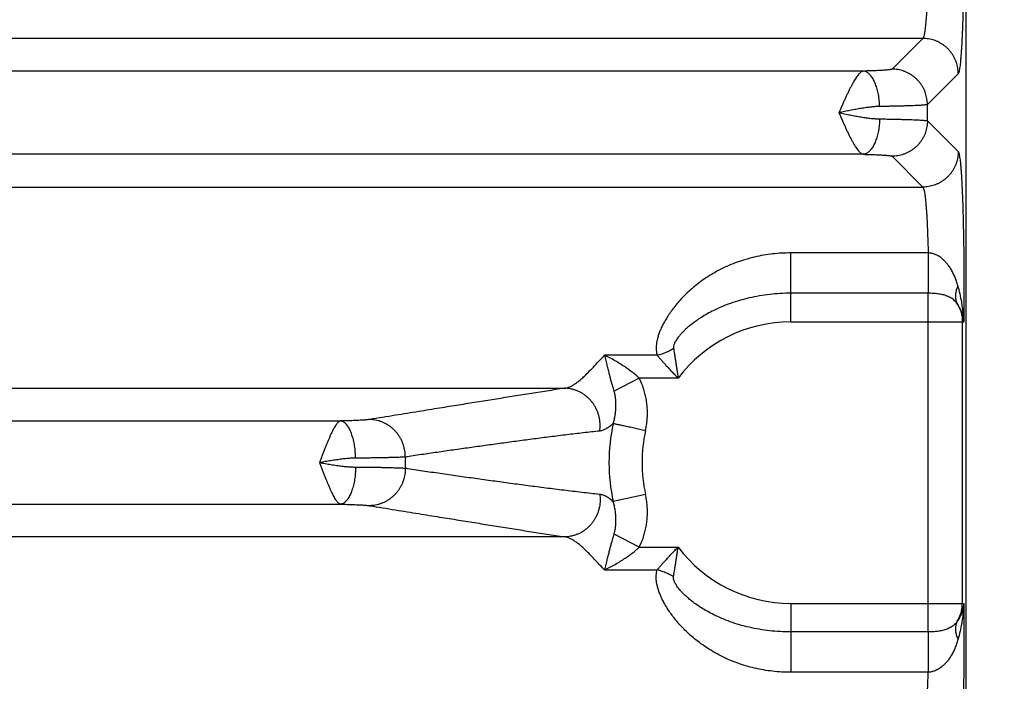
# Model space of a CAD drawing. Header units: inches. Extents: x 0 to 22, y 0 to 17.
# Tile 11 of 49: x 4.709 to 5.819, y 3.86 to 4.607. Entities that reach past the tile are written whole.
import ezdxf

# ---------------------------------------------------------------- set-up
doc = ezdxf.new("R2010")
doc.units = ezdxf.units.IN
doc.header["$LTSCALE"] = 1.21
doc.header["$MEASUREMENT"] = 0
doc.layers.get('0').update_dxf_attribs({"linetype": 'CONTINUOUS'})
doc.layers.add('DIMENSIONS', color=7, linetype='CONTINUOUS')
doc.styles.get("Standard").update_dxf_attribs({"font": 'txt', "width": 0.8})
doc.dimstyles.new('DIMSTYLE_1', dxfattribs={"dimtxt": 0.125, "dimasz": 0.18, "dimexe": 0.18, "dimexo": 0.0625, "dimgap": 0.09, "dimtad": 0, "dimtih": 1, "dimtoh": 1, "dimdec": 3, "dimzin": 4, "dimdsep": 46, "dimtxsty": 'STANDARD', "dimblk": '_FILLED', "dimblk1": '_FILLED', "dimblk2": '_FILLED', "dimcen": 0.09, "dimadec": 0, "dimazin": 0, "dimtp": 0.01, "dimtm": 0.01, "dimtfac": 1, "dimtdec": 3, "dimtofl": 0, "dimtmove": 0, "dimatfit": 3, "dimldrblk": '_FILLED', "dimfxl": 1, "dimtolj": 1, "dimtzin": 4, "dimarcsym": 0})

# ---------------------------------------------------------------- blocks, each defined once
blk = doc.blocks.new('_FILLED')
at = {"color": 0, "linetype": 'BYBLOCK'}
blk.add_solid([(0, 0), (-1, 0.1736), (-1, -0.1736)], dxfattribs=at)
blk = doc.blocks.new('*D1')
at = {"layer": 'DIMENSIONS', "color": 2, "linetype": 'CONTINUOUS'}
for p, q in [((5.7041, 7.102), (7.4016, 7.102)), ((7.2766, 7.102), (7.2766, 6.0363)), ((7.2766, 3.557), (7.2766, 5.7863)), ((5.7392, 3.557), (7.4016, 3.557))]:
    blk.add_line(p, q, dxfattribs=at)
at = {"layer": 'DIMENSIONS', "color": 2, "linetype": 'CONTINUOUS', "xscale": 0.18, "yscale": 0.18, "zscale": 0.18}
for p, rotation in [((7.2766, 7.102), 90), ((7.2766, 3.557), 270)]:
    blk.add_blockref('_FILLED', p, dxfattribs=dict(at, rotation=rotation))
at = {"layer": 'DIMENSIONS', "color": 2, "linetype": 'CONTINUOUS', "width": 0.8}
for s, p in [('[', (7.2391, 5.8488)), (']', (7.8391, 5.8488)), ('3.545', (6.6141, 5.8488)), ('90.04', (7.3391, 5.8488))]:
    blk.add_text(s, height=0.125, dxfattribs=at).set_placement(p)
blk = doc.blocks.new('*D4')
at = {"layer": 'DIMENSIONS', "color": 2, "linetype": 'CONTINUOUS'}
for p, q in [((4.1046, 5.292), (6.6516, 5.292)), ((6.5266, 5.292), (6.5266, 4.5421)), ((6.5266, 3.557), (6.5266, 4.2921)), ((5.7392, 3.557), (6.6516, 3.557))]:
    blk.add_line(p, q, dxfattribs=at)
at = {"layer": 'DIMENSIONS', "color": 2, "linetype": 'CONTINUOUS', "xscale": 0.18, "yscale": 0.18, "zscale": 0.18}
for p, rotation in [((6.5266, 5.292), 90), ((6.5266, 3.557), 270)]:
    blk.add_blockref('_FILLED', p, dxfattribs=dict(at, rotation=rotation))
at = {"layer": 'DIMENSIONS', "color": 2, "linetype": 'CONTINUOUS', "width": 0.8}
for s, p in [('[', (6.4891, 4.3546)), (']', (7.0891, 4.3546)), ('1.735', (5.8641, 4.3546)), ('44.07', (6.5891, 4.3546))]:
    blk.add_text(s, height=0.125, dxfattribs=at).set_placement(p)

msp = doc.modelspace()

# ---------------------------------------------------------------- linework, layer by layer
at = {"color": 7, "linetype": 'CONTINUOUS'}
for p, q in [((5.7766, 3.6569), (5.7766, 6.9396)), ((5.7275, 4.5859), (2.3567, 4.5859)), ((5.7275, 4.5859), (5.6928, 4.5512)), ((5.6604, 4.549), (2.4238, 4.549)), ((5.7675, 4.546), (5.7327, 4.5112)), ((5.7327, 4.4928), (5.7327, 4.5112)), ((5.7327, 4.4928), (5.7675, 4.4581)), ((5.6604, 4.4551), (2.4238, 4.4551)), ((5.6928, 4.4529), (5.7275, 4.4181)), ((2.3567, 4.4181), (5.7275, 4.4181)), ((5.7335, 4.3437), (5.5786, 4.3437)), ((5.5786, 4.2659), (5.5786, 4.3437)), ((5.7336, 4.2982), (5.5786, 4.2982)), ((5.7336, 3.9159), (5.7336, 4.2982)), ((5.5786, 4.2659), (5.7737, 4.2659)), ((5.7721, 3.9481), (5.7721, 4.2659)), ((5.4277, 4.2282), (5.3685, 4.2282)), ((5.4075, 4.2024), (5.3792, 4.1877)), ((5.4514, 4.2024), (5.4075, 4.2024)), ((2.761, 4.1909), (5.3232, 4.1909)), ((3.0136, 4.154), (5.0706, 4.154)), ((5.4146, 4.071), (5.3782, 4.063)), ((3.0136, 4.0601), (5.0706, 4.0601)), ((5.3232, 4.0231), (2.761, 4.0231)), ((5.4075, 4.0117), (5.3792, 4.0264)), ((5.4075, 4.0117), (5.4514, 4.0117)), ((5.3685, 3.9858), (5.4277, 3.9858)), ((5.5786, 3.9481), (5.7737, 3.9481)), ((5.5786, 3.9481), (5.5786, 3.8703)), ((5.7336, 3.9159), (5.5786, 3.9159)), ((5.7335, 3.8703), (5.5786, 3.8703))]:
    msp.add_line(p, q, dxfattribs=at)
for radius, start, end in [(0.1589, 90, 143.1411), (0.2052, 167.6105, 192.3903), (0.1679, 167.6097, 192.3902), (0.435, 179.1688, 180.8312), (0.1589, 216.8589, 270)]:
    msp.add_arc((5.5786, 4.107), radius, start, end, dxfattribs=at)
for points, knots in [([(5.7675, 4.8531), (5.7677, 4.8529), (5.768, 4.8522), (5.7683, 4.8509), (5.7687, 4.8491), (5.7691, 4.8467), (5.7695, 4.8438), (5.7699, 4.8403), (5.7702, 4.8363), (5.7706, 4.8318), (5.7709, 4.8267), (5.7713, 4.8213), (5.7716, 4.8153), (5.7719, 4.8089), (5.7722, 4.8022), (5.7724, 4.795), (5.7727, 4.7875), (5.7729, 4.7797), (5.7731, 4.7715), (5.7733, 4.7631), (5.7734, 4.7545), (5.7736, 4.7456), (5.7737, 4.7366), (5.7738, 4.7275), (5.7738, 4.7182), (5.7739, 4.7089), (5.7739, 4.6995), (5.7739, 4.6902), (5.7738, 4.6808), (5.7738, 4.6716), (5.7737, 4.6624), (5.7736, 4.6534), (5.7734, 4.6446), (5.7733, 4.6359), (5.7731, 4.6275), (5.7729, 4.6194), (5.7727, 4.6116), (5.7724, 4.604), (5.7722, 4.5969), (5.7719, 4.5901), (5.7716, 4.5837), (5.7713, 4.5778), (5.7709, 4.5723), (5.7706, 4.5673), (5.7702, 4.5628), (5.7699, 4.5588), (5.7695, 4.5553), (5.7691, 4.5524), (5.7687, 4.55), (5.7683, 4.5481), (5.768, 4.5468), (5.7677, 4.5462), (5.7675, 4.546)], [0, 0, 0, 0, 0.002616, 0.006938, 0.013044, 0.020937, 0.030592, 0.041983, 0.055072, 0.069816, 0.086155, 0.104029, 0.123373, 0.144112, 0.16617, 0.189467, 0.213913, 0.239417, 0.265887, 0.293223, 0.321324, 0.350085, 0.379402, 0.409165, 0.439264, 0.469588, 0.500025, 0.530463, 0.560787, 0.590886, 0.620649, 0.649965, 0.678726, 0.706824, 0.734157, 0.760625, 0.786126, 0.810568, 0.833862, 0.855918, 0.876653, 0.895994, 0.913866, 0.930203, 0.944944, 0.95803, 0.969418, 0.979072, 0.986962, 0.993065, 0.997385, 1, 1, 1, 1]), ([(5.7275, 4.8131), (5.7277, 4.813), (5.728, 4.8124), (5.7285, 4.8113), (5.7289, 4.8097), (5.7293, 4.8077), (5.7297, 4.8051), (5.7301, 4.8021), (5.7305, 4.7987), (5.7309, 4.7948), (5.7312, 4.7905), (5.7316, 4.7858), (5.7319, 4.7807), (5.7322, 4.7752), (5.7325, 4.7695), (5.7328, 4.7634), (5.733, 4.757), (5.7332, 4.7504), (5.7334, 4.7435), (5.7336, 4.7365), (5.7337, 4.7293), (5.7338, 4.722), (5.7339, 4.7145), (5.7339, 4.7071), (5.7339, 4.6995), (5.7339, 4.692), (5.7339, 4.6845), (5.7338, 4.6771), (5.7337, 4.6698), (5.7336, 4.6626), (5.7334, 4.6555), (5.7332, 4.6487), (5.733, 4.6421), (5.7328, 4.6357), (5.7325, 4.6296), (5.7322, 4.6238), (5.7319, 4.6184), (5.7316, 4.6133), (5.7312, 4.6086), (5.7309, 4.6043), (5.7305, 4.6004), (5.7301, 4.5969), (5.7297, 4.5939), (5.7293, 4.5914), (5.7289, 4.5893), (5.7285, 4.5877), (5.728, 4.5866), (5.7277, 4.5861), (5.7275, 4.5859)], [0, 0, 0, 0, 0.003203, 0.008313, 0.015468, 0.024692, 0.035967, 0.049257, 0.06451, 0.081663, 0.100644, 0.121371, 0.143753, 0.167693, 0.193086, 0.219822, 0.247782, 0.276845, 0.306882, 0.337764, 0.369353, 0.401513, 0.434102, 0.466979, 0.5, 0.533021, 0.565898, 0.598487, 0.630647, 0.662237, 0.693118, 0.723155, 0.752218, 0.780178, 0.806914, 0.832307, 0.856247, 0.878629, 0.899356, 0.918337, 0.93549, 0.950743, 0.964033, 0.975308, 0.984532, 0.991687, 0.996797, 1, 1, 1, 1]), ([(5.7675, 4.546), (5.7675, 4.5471), (5.7674, 4.5493), (5.767, 4.5526), (5.7663, 4.5558), (5.7653, 4.559), (5.7641, 4.562), (5.7627, 4.565), (5.761, 4.5678), (5.759, 4.5705), (5.7569, 4.5731), (5.7546, 4.5754), (5.752, 4.5775), (5.7494, 4.5794), (5.7465, 4.5811), (5.7436, 4.5826), (5.7405, 4.5838), (5.7373, 4.5847), (5.7341, 4.5854), (5.7308, 4.5858), (5.7286, 4.5859), (5.7275, 4.5859)], [0, 0, 0, 0, 0.052604, 0.105216, 0.157836, 0.210463, 0.263097, 0.315736, 0.368379, 0.421026, 0.473675, 0.526325, 0.578974, 0.631621, 0.684265, 0.736904, 0.789537, 0.842164, 0.894784, 0.947396, 1, 1, 1, 1]), ([(5.6604, 4.549), (5.66, 4.5489), (5.6591, 4.5487), (5.6579, 4.548), (5.6567, 4.547), (5.6554, 4.5457), (5.654, 4.5441), (5.6526, 4.5421), (5.6511, 4.5399), (5.6496, 4.5374), (5.648, 4.5347), (5.6465, 4.5317), (5.6448, 4.5285), (5.6432, 4.5251), (5.6415, 4.5215), (5.6398, 4.5178), (5.6381, 4.514), (5.6363, 4.51), (5.6346, 4.506), (5.6334, 4.5033), (5.6328, 4.502)], [0, 0, 0, 0, 0.021615, 0.046652, 0.075398, 0.108711, 0.146961, 0.189977, 0.23778, 0.290274, 0.347209, 0.408313, 0.47327, 0.541711, 0.61323, 0.687363, 0.76359, 0.841388, 0.920238, 1, 1, 1, 1]), ([(5.6928, 4.5512), (5.6927, 4.5511), (5.6923, 4.551), (5.6916, 4.5508), (5.6906, 4.5506), (5.6892, 4.5504), (5.6876, 4.5502), (5.6856, 4.5501), (5.6833, 4.5499), (5.6807, 4.5497), (5.6779, 4.5496), (5.6748, 4.5494), (5.6715, 4.5493), (5.6679, 4.5492), (5.6642, 4.5491), (5.6617, 4.549), (5.6604, 4.549)], [0, 0, 0, 0, 0.012556, 0.034621, 0.066697, 0.108792, 0.160676, 0.222014, 0.292415, 0.371547, 0.459114, 0.554622, 0.657323, 0.766404, 0.880974, 1, 1, 1, 1]), ([(5.6787, 4.509), (5.6787, 4.5102), (5.6786, 4.5124), (5.6784, 4.5158), (5.678, 4.5191), (5.6775, 4.5224), (5.6768, 4.5255), (5.6761, 4.5286), (5.6752, 4.5314), (5.6742, 4.5342), (5.6732, 4.5367), (5.672, 4.5391), (5.6707, 4.5412), (5.6694, 4.5431), (5.668, 4.5448), (5.6666, 4.5462), (5.6651, 4.5473), (5.6635, 4.5482), (5.662, 4.5488), (5.6609, 4.5489), (5.6604, 4.549)], [0, 0, 0, 0, 0.072498, 0.144632, 0.215994, 0.286182, 0.354811, 0.421516, 0.485955, 0.54782, 0.606843, 0.662801, 0.715533, 0.764946, 0.811033, 0.853894, 0.893758, 0.931004, 0.96618, 1, 1, 1, 1]), ([(5.7327, 4.5112), (5.7327, 4.5123), (5.7326, 4.5145), (5.7322, 4.5178), (5.7315, 4.5211), (5.7306, 4.5242), (5.7294, 4.5273), (5.7279, 4.5303), (5.7262, 4.5331), (5.7243, 4.5358), (5.7222, 4.5383), (5.7198, 4.5407), (5.7173, 4.5428), (5.7146, 4.5447), (5.7118, 4.5464), (5.7088, 4.5479), (5.7057, 4.5491), (5.7026, 4.55), (5.6993, 4.5507), (5.6961, 4.5511), (5.6939, 4.5512), (5.6928, 4.5512)], [0, 0, 0, 0, 0.052604, 0.105216, 0.157836, 0.210463, 0.263097, 0.315736, 0.36838, 0.421027, 0.473676, 0.526326, 0.578975, 0.631622, 0.684266, 0.736905, 0.789538, 0.842165, 0.894785, 0.947397, 1, 1, 1, 1]), ([(5.7327, 4.5112), (5.7326, 4.5112), (5.7321, 4.511), (5.7312, 4.5109), (5.7298, 4.5107), (5.728, 4.5106), (5.7259, 4.5104), (5.7233, 4.5102), (5.7203, 4.5101), (5.717, 4.5099), (5.7133, 4.5098), (5.7092, 4.5097), (5.7048, 4.5095), (5.7001, 4.5094), (5.6952, 4.5093), (5.6899, 4.5092), (5.6844, 4.5091), (5.6807, 4.5091), (5.6787, 4.509)], [0, 0, 0, 0, 0.009806, 0.027294, 0.052525, 0.085423, 0.125861, 0.173673, 0.228664, 0.29061, 0.359255, 0.434316, 0.515482, 0.602411, 0.694732, 0.792051, 0.893954, 1, 1, 1, 1]), ([(5.6787, 4.509), (5.6772, 4.509), (5.674, 4.5089), (5.669, 4.5084), (5.6636, 4.5077), (5.6579, 4.5069), (5.6518, 4.5058), (5.6456, 4.5046), (5.6392, 4.5033), (5.635, 4.5025), (5.6328, 4.502)], [0, 0, 0, 0, 0.09769, 0.205934, 0.323715, 0.449606, 0.581739, 0.718574, 0.858412, 1, 1, 1, 1]), ([(5.6328, 4.502), (5.6334, 4.5007), (5.6346, 4.498), (5.6363, 4.494), (5.6381, 4.4901), (5.6398, 4.4862), (5.6415, 4.4825), (5.6432, 4.4789), (5.6448, 4.4755), (5.6465, 4.4723), (5.6481, 4.4694), (5.6496, 4.4666), (5.6511, 4.4641), (5.6526, 4.4619), (5.654, 4.46), (5.6554, 4.4584), (5.6567, 4.4571), (5.6579, 4.4561), (5.6591, 4.4554), (5.66, 4.4551), (5.6604, 4.4551)], [0, 0, 0, 0, 0.079225, 0.158213, 0.236036, 0.31223, 0.386325, 0.457846, 0.52632, 0.591325, 0.652475, 0.709451, 0.761959, 0.809781, 0.852848, 0.891071, 0.924398, 0.9533, 0.9784, 1, 1, 1, 1]), ([(5.6328, 4.502), (5.635, 4.5016), (5.6392, 4.5007), (5.6456, 4.4994), (5.6518, 4.4983), (5.6579, 4.4972), (5.6636, 4.4963), (5.669, 4.4956), (5.674, 4.4952), (5.6772, 4.4951), (5.6787, 4.495)], [0, 0, 0, 0, 0.141583, 0.281445, 0.418207, 0.550329, 0.67618, 0.793932, 0.902207, 1, 1, 1, 1]), ([(5.6787, 4.495), (5.6787, 4.4939), (5.6786, 4.4916), (5.6784, 4.4883), (5.678, 4.4849), (5.6775, 4.4817), (5.6768, 4.4785), (5.6761, 4.4755), (5.6752, 4.4726), (5.6742, 4.4699), (5.6732, 4.4673), (5.672, 4.465), (5.6707, 4.4628), (5.6694, 4.4609), (5.668, 4.4593), (5.6666, 4.4579), (5.6651, 4.4567), (5.6635, 4.4559), (5.662, 4.4553), (5.6609, 4.4551), (5.6604, 4.4551)], [0, 0, 0, 0, 0.072498, 0.144632, 0.215994, 0.286182, 0.354812, 0.421516, 0.485955, 0.54782, 0.606842, 0.662801, 0.715533, 0.764945, 0.811032, 0.853894, 0.893758, 0.931004, 0.96618, 1, 1, 1, 1]), ([(5.6787, 4.495), (5.6807, 4.495), (5.6844, 4.4949), (5.6899, 4.4949), (5.6952, 4.4948), (5.7001, 4.4946), (5.7048, 4.4945), (5.7092, 4.4944), (5.7133, 4.4943), (5.717, 4.4941), (5.7203, 4.494), (5.7233, 4.4938), (5.7259, 4.4937), (5.728, 4.4935), (5.7298, 4.4933), (5.7312, 4.4932), (5.7321, 4.493), (5.7326, 4.4929), (5.7327, 4.4928)], [0, 0, 0, 0, 0.106046, 0.207949, 0.305268, 0.397589, 0.484517, 0.565683, 0.640743, 0.709389, 0.771335, 0.826327, 0.874139, 0.914577, 0.947475, 0.972706, 0.990194, 1, 1, 1, 1]), ([(5.7327, 4.4928), (5.7327, 4.4917), (5.7326, 4.4895), (5.7322, 4.4862), (5.7315, 4.483), (5.7306, 4.4798), (5.7294, 4.4768), (5.7279, 4.4738), (5.7262, 4.471), (5.7243, 4.4683), (5.7222, 4.4657), (5.7198, 4.4634), (5.7173, 4.4613), (5.7146, 4.4594), (5.7118, 4.4577), (5.7088, 4.4562), (5.7057, 4.455), (5.7026, 4.454), (5.6993, 4.4534), (5.6961, 4.453), (5.6939, 4.4529), (5.6928, 4.4529)], [0, 0, 0, 0, 0.052604, 0.105216, 0.157836, 0.210463, 0.263097, 0.315736, 0.36838, 0.421027, 0.473676, 0.526326, 0.578975, 0.631622, 0.684266, 0.736905, 0.789538, 0.842165, 0.894785, 0.947397, 1, 1, 1, 1]), ([(5.6604, 4.4551), (5.6617, 4.455), (5.6642, 4.455), (5.6679, 4.4549), (5.6715, 4.4547), (5.6748, 4.4546), (5.6779, 4.4545), (5.6807, 4.4543), (5.6833, 4.4542), (5.6856, 4.454), (5.6876, 4.4538), (5.6892, 4.4536), (5.6906, 4.4535), (5.6916, 4.4533), (5.6923, 4.4531), (5.6927, 4.453), (5.6928, 4.4529)], [0, 0, 0, 0, 0.119071, 0.233636, 0.342714, 0.445413, 0.540918, 0.62848, 0.707605, 0.778, 0.839334, 0.891215, 0.933307, 0.965381, 0.987445, 1, 1, 1, 1]), ([(5.7675, 4.4581), (5.7675, 4.457), (5.7674, 4.4548), (5.767, 4.4515), (5.7663, 4.4483), (5.7653, 4.4451), (5.7641, 4.442), (5.7627, 4.4391), (5.761, 4.4362), (5.759, 4.4335), (5.7569, 4.431), (5.7546, 4.4287), (5.752, 4.4265), (5.7494, 4.4246), (5.7465, 4.4229), (5.7436, 4.4215), (5.7405, 4.4203), (5.7373, 4.4193), (5.7341, 4.4186), (5.7308, 4.4182), (5.7286, 4.4181), (5.7275, 4.4181)], [0, 0, 0, 0, 0.052604, 0.105216, 0.157836, 0.210463, 0.263097, 0.315736, 0.368379, 0.421026, 0.473675, 0.526325, 0.578974, 0.631621, 0.684265, 0.736904, 0.789537, 0.842164, 0.894784, 0.947396, 1, 1, 1, 1]), ([(5.7675, 4.4581), (5.7677, 4.4579), (5.768, 4.4572), (5.7683, 4.456), (5.7687, 4.4541), (5.7691, 4.4517), (5.7695, 4.4488), (5.7699, 4.4452), (5.7703, 4.4412), (5.7706, 4.4366), (5.771, 4.4316), (5.7713, 4.426), (5.7716, 4.42), (5.7719, 4.4136), (5.7722, 4.4068), (5.7725, 4.3995), (5.7727, 4.3919), (5.7729, 4.384), (5.7731, 4.3758), (5.7733, 4.3673), (5.7735, 4.3585), (5.7736, 4.3496), (5.7737, 4.3405), (5.7738, 4.3313), (5.7738, 4.3219), (5.7739, 4.3125), (5.7739, 4.303), (5.7739, 4.2936), (5.7738, 4.2843), (5.7738, 4.2751), (5.7737, 4.269), (5.7737, 4.2659)], [0, 0, 0, 0, 0.004148, 0.011013, 0.020751, 0.033398, 0.048939, 0.067321, 0.088464, 0.112267, 0.138632, 0.167473, 0.198698, 0.232202, 0.267863, 0.305542, 0.345087, 0.386343, 0.429149, 0.473329, 0.518709, 0.565141, 0.612479, 0.660572, 0.709246, 0.758265, 0.807384, 0.856354, 0.904935, 0.95289, 1, 1, 1, 1]), ([(5.7275, 4.4181), (5.7277, 4.418), (5.728, 4.4174), (5.7284, 4.4164), (5.7289, 4.4148), (5.7293, 4.4128), (5.7297, 4.4104), (5.7301, 4.4075), (5.7305, 4.4041), (5.7308, 4.4003), (5.7312, 4.3962), (5.7315, 4.3916), (5.7319, 4.3866), (5.7322, 4.3814), (5.7324, 4.3757), (5.7327, 4.3698), (5.7329, 4.3636), (5.7332, 4.3572), (5.7334, 4.3505), (5.7335, 4.346), (5.7335, 4.3437)], [0, 0, 0, 0, 0.009554, 0.024712, 0.045892, 0.073164, 0.106473, 0.14571, 0.19074, 0.241395, 0.297479, 0.358758, 0.424964, 0.49581, 0.570995, 0.650197, 0.733069, 0.819248, 0.908355, 1, 1, 1, 1]), ([(5.5786, 4.3437), (5.5752, 4.3437), (5.5683, 4.3435), (5.558, 4.3427), (5.5478, 4.3412), (5.5377, 4.3392), (5.5278, 4.3365), (5.5181, 4.3334), (5.5087, 4.3296), (5.4996, 4.3254), (5.491, 4.3207), (5.4829, 4.3156), (5.4753, 4.3102), (5.4684, 4.3047), (5.462, 4.299), (5.4562, 4.2933), (5.4511, 4.2876), (5.4465, 4.282), (5.4425, 4.2765), (5.439, 4.2713), (5.436, 4.2662), (5.4335, 4.2614), (5.4314, 4.2568), (5.4297, 4.2525), (5.4285, 4.2484), (5.4275, 4.2445), (5.4269, 4.2408), (5.4267, 4.2374), (5.4267, 4.2341), (5.4271, 4.2311), (5.4275, 4.2292), (5.4277, 4.2282)], [0, 0, 0, 0, 0.048976, 0.098145, 0.147381, 0.196569, 0.245603, 0.294363, 0.342713, 0.390443, 0.437292, 0.482989, 0.527266, 0.569889, 0.610661, 0.649428, 0.686092, 0.720589, 0.752895, 0.783016, 0.810994, 0.836893, 0.860806, 0.882882, 0.903274, 0.922186, 0.939795, 0.956258, 0.971698, 0.986237, 1, 1, 1, 1]), ([(5.7672, 4.3066), (5.7667, 4.3083), (5.7656, 4.3117), (5.7637, 4.3167), (5.7616, 4.3214), (5.7592, 4.3256), (5.7566, 4.3294), (5.754, 4.3326), (5.7515, 4.3353), (5.749, 4.3375), (5.7467, 4.3392), (5.7445, 4.3406), (5.7424, 4.3416), (5.7405, 4.3424), (5.7386, 4.343), (5.7369, 4.3434), (5.7352, 4.3436), (5.7341, 4.3437), (5.7335, 4.3437)], [0, 0, 0, 0, 0.10048, 0.200124, 0.297272, 0.390282, 0.476356, 0.553614, 0.622044, 0.682773, 0.73689, 0.785272, 0.828587, 0.867741, 0.903869, 0.937622, 0.969475, 1, 1, 1, 1]), ([(5.7335, 4.3437), (5.7335, 4.3427), (5.7335, 4.3406), (5.7335, 4.3375), (5.7335, 4.3343), (5.7335, 4.3311), (5.7335, 4.3278), (5.7335, 4.3246), (5.7335, 4.3215), (5.7335, 4.3184), (5.7335, 4.3153), (5.7335, 4.3124), (5.7335, 4.3096), (5.7335, 4.307), (5.7335, 4.3045), (5.7336, 4.3022), (5.7336, 4.3001), (5.7336, 4.2988), (5.7336, 4.2982)], [0, 0, 0, 0, 0.067603, 0.136787, 0.207061, 0.277933, 0.348904, 0.419476, 0.489154, 0.557449, 0.62388, 0.687982, 0.749304, 0.807416, 0.86191, 0.912403, 0.958541, 1, 1, 1, 1]), ([(5.7672, 4.3066), (5.7668, 4.3058), (5.7661, 4.3042), (5.7653, 4.3017), (5.7647, 4.2992), (5.7643, 4.2968), (5.7642, 4.2945), (5.7644, 4.2922), (5.7648, 4.2901), (5.7655, 4.288), (5.7661, 4.2867), (5.7664, 4.2861)], [0, 0, 0, 0, 0.127598, 0.25058, 0.368935, 0.482793, 0.592434, 0.6983, 0.800992, 0.901266, 1, 1, 1, 1]), ([(5.7737, 4.2659), (5.7736, 4.2683), (5.7734, 4.2731), (5.7726, 4.2807), (5.7714, 4.289), (5.7696, 4.2977), (5.768, 4.3036), (5.7672, 4.3066)], [0, 0, 0, 0, 0.167625, 0.353903, 0.556483, 0.7728, 1, 1, 1, 1]), ([(5.5786, 4.2982), (5.5746, 4.2982), (5.5666, 4.298), (5.5548, 4.297), (5.5431, 4.2953), (5.5318, 4.2931), (5.5209, 4.2903), (5.5106, 4.2869), (5.5009, 4.2832), (5.4921, 4.2791), (5.4845, 4.2751), (5.4779, 4.2712), (5.4723, 4.2675), (5.4676, 4.264), (5.4635, 4.2607), (5.46, 4.2577), (5.4571, 4.2548), (5.4546, 4.2522), (5.4526, 4.2498), (5.4508, 4.2476), (5.4495, 4.2456), (5.4483, 4.2438), (5.4475, 4.2421), (5.4469, 4.2406), (5.4465, 4.2392), (5.4462, 4.238), (5.4462, 4.237), (5.4462, 4.2364), (5.4463, 4.2361)], [0, 0, 0, 0, 0.077742, 0.154926, 0.231141, 0.305972, 0.378882, 0.449541, 0.517572, 0.580659, 0.636815, 0.685926, 0.729123, 0.767185, 0.800768, 0.830444, 0.856672, 0.879853, 0.900316, 0.918347, 0.934183, 0.948052, 0.960156, 0.970655, 0.979696, 0.987459, 0.994153, 1, 1, 1, 1]), ([(5.7664, 4.2861), (5.766, 4.2868), (5.765, 4.288), (5.7634, 4.2898), (5.7616, 4.2914), (5.7595, 4.2928), (5.7573, 4.294), (5.7549, 4.295), (5.7524, 4.2959), (5.7498, 4.2966), (5.7472, 4.2971), (5.7445, 4.2975), (5.7418, 4.2978), (5.739, 4.298), (5.7363, 4.2982), (5.7345, 4.2982), (5.7336, 4.2982)], [0, 0, 0, 0, 0.064284, 0.129526, 0.195965, 0.263816, 0.333227, 0.404216, 0.476644, 0.550243, 0.62469, 0.699669, 0.774903, 0.85016, 0.92525, 1, 1, 1, 1]), ([(5.7737, 4.2659), (5.7736, 4.2673), (5.7732, 4.2701), (5.7723, 4.2742), (5.7708, 4.2783), (5.7689, 4.2823), (5.7673, 4.2849), (5.7664, 4.2861)], [0, 0, 0, 0, 0.189316, 0.385019, 0.58596, 0.791225, 1, 1, 1, 1]), ([(5.7664, 4.2861), (5.7669, 4.2854), (5.7677, 4.2838), (5.7689, 4.2814), (5.7699, 4.279), (5.7707, 4.2764), (5.7713, 4.2739), (5.7718, 4.2712), (5.772, 4.2686), (5.7721, 4.2668), (5.7721, 4.2659)], [0, 0, 0, 0, 0.124983, 0.249958, 0.374937, 0.499928, 0.624938, 0.74996, 0.874984, 1, 1, 1, 1]), ([(5.4277, 4.2282), (5.4287, 4.2285), (5.4305, 4.2289), (5.4333, 4.2298), (5.436, 4.2308), (5.4387, 4.2319), (5.4413, 4.2332), (5.4438, 4.2345), (5.4455, 4.2355), (5.4463, 4.2361)], [0, 0, 0, 0, 0.141684, 0.284547, 0.428123, 0.571935, 0.715501, 0.858345, 1, 1, 1, 1]), ([(5.4463, 4.2361), (5.4464, 4.235), (5.4468, 4.2329), (5.4473, 4.2295), (5.4479, 4.2257), (5.4485, 4.2217), (5.4492, 4.2173), (5.4499, 4.2127), (5.4507, 4.2076), (5.4512, 4.2041), (5.4514, 4.2024)], [0, 0, 0, 0, 0.092173, 0.193177, 0.303373, 0.423044, 0.552343, 0.691422, 0.840577, 1, 1, 1, 1]), ([(5.3232, 4.1909), (5.3242, 4.1911), (5.3263, 4.1915), (5.3294, 4.1926), (5.3326, 4.1943), (5.3359, 4.1964), (5.3394, 4.199), (5.343, 4.2021), (5.3467, 4.2056), (5.3506, 4.2095), (5.3548, 4.2138), (5.3591, 4.2184), (5.3637, 4.2232), (5.3669, 4.2266), (5.3685, 4.2282)], [0, 0, 0, 0, 0.050848, 0.105959, 0.16622, 0.232368, 0.304957, 0.384261, 0.470393, 0.563375, 0.663082, 0.769304, 0.881742, 1, 1, 1, 1]), ([(5.3792, 4.1877), (5.3789, 4.1887), (5.3783, 4.1909), (5.3773, 4.1943), (5.3762, 4.1981), (5.3751, 4.2021), (5.374, 4.2066), (5.3728, 4.2114), (5.3715, 4.2166), (5.3701, 4.2223), (5.3691, 4.2262), (5.3685, 4.2282)], [0, 0, 0, 0, 0.077569, 0.162471, 0.254957, 0.355526, 0.464393, 0.582138, 0.709632, 0.848484, 1, 1, 1, 1]), ([(5.4075, 4.2024), (5.4065, 4.2034), (5.4043, 4.2054), (5.4005, 4.2085), (5.3963, 4.2117), (5.3914, 4.2151), (5.386, 4.2185), (5.3803, 4.222), (5.3744, 4.2252), (5.3705, 4.2273), (5.3685, 4.2282)], [0, 0, 0, 0, 0.09248, 0.194641, 0.308001, 0.433928, 0.571519, 0.716899, 0.862428, 1, 1, 1, 1]), ([(5.4277, 4.2282), (5.4284, 4.2274), (5.43, 4.2256), (5.4323, 4.2229), (5.4349, 4.2199), (5.4378, 4.2167), (5.4409, 4.2133), (5.4442, 4.2098), (5.4477, 4.2061), (5.4502, 4.2036), (5.4514, 4.2024)], [0, 0, 0, 0, 0.09462, 0.198418, 0.311286, 0.432959, 0.563045, 0.701145, 0.846941, 1, 1, 1, 1]), ([(5.4146, 4.1431), (5.4151, 4.1452), (5.4158, 4.1494), (5.4166, 4.1557), (5.4168, 4.1621), (5.4167, 4.1684), (5.4161, 4.1746), (5.4151, 4.1807), (5.4137, 4.1866), (5.412, 4.1921), (5.41, 4.1974), (5.4084, 4.2007), (5.4075, 4.2024)], [0, 0, 0, 0, 0.105789, 0.211186, 0.315892, 0.419623, 0.522102, 0.623036, 0.721906, 0.818087, 0.910971, 1, 1, 1, 1]), ([(5.3232, 4.1909), (5.3165, 4.1899), (5.3033, 4.1878), (5.2834, 4.1847), (5.2637, 4.1815), (5.244, 4.1784), (5.2241, 4.1752), (5.2035, 4.1719), (5.1817, 4.1684), (5.1579, 4.1645), (5.1315, 4.1603), (5.113, 4.1572), (5.1032, 4.1557)], [0, 0, 0, 0, 0.090598, 0.18086, 0.270653, 0.35986, 0.449365, 0.541895, 0.640351, 0.747618, 0.866553, 1, 1, 1, 1]), ([(5.363, 4.1426), (5.3632, 4.1438), (5.3634, 4.1462), (5.3635, 4.1498), (5.3632, 4.1534), (5.3627, 4.1569), (5.3619, 4.1604), (5.3608, 4.1638), (5.3594, 4.1671), (5.3577, 4.1703), (5.3558, 4.1733), (5.3537, 4.1761), (5.3513, 4.1788), (5.3487, 4.1812), (5.346, 4.1834), (5.343, 4.1853), (5.34, 4.187), (5.3368, 4.1884), (5.3335, 4.1895), (5.3301, 4.1903), (5.3267, 4.1908), (5.3243, 4.1909), (5.3232, 4.1909)], [0, 0, 0, 0, 0.050572, 0.101213, 0.151897, 0.202598, 0.253286, 0.303937, 0.354522, 0.405019, 0.455404, 0.50566, 0.555772, 0.605728, 0.655522, 0.705153, 0.754623, 0.803941, 0.853119, 0.902174, 0.951127, 1, 1, 1, 1]), ([(5.3782, 4.1511), (5.3787, 4.1526), (5.3795, 4.1559), (5.3805, 4.1609), (5.3811, 4.1659), (5.3813, 4.1709), (5.3812, 4.1757), (5.3808, 4.1801), (5.3801, 4.1841), (5.3795, 4.1866), (5.3792, 4.1877)], [0, 0, 0, 0, 0.133723, 0.271586, 0.410074, 0.545823, 0.675477, 0.796232, 0.905398, 1, 1, 1, 1]), ([(5.1032, 4.1557), (5.1028, 4.1556), (5.1019, 4.1555), (5.1003, 4.1553), (5.0984, 4.1551), (5.0963, 4.155), (5.0938, 4.1548), (5.0911, 4.1547), (5.0882, 4.1545), (5.085, 4.1544), (5.0817, 4.1543), (5.0781, 4.1542), (5.0744, 4.1541), (5.0719, 4.154), (5.0706, 4.154)], [0, 0, 0, 0, 0.039047, 0.08735, 0.144802, 0.211131, 0.28594, 0.368779, 0.459107, 0.556304, 0.659722, 0.76866, 0.882344, 1, 1, 1, 1]), ([(5.1436, 4.1133), (5.1436, 4.1145), (5.1435, 4.1168), (5.1431, 4.1202), (5.1424, 4.1236), (5.1415, 4.127), (5.1403, 4.1302), (5.1388, 4.1333), (5.1371, 4.1363), (5.1352, 4.1392), (5.133, 4.1418), (5.1306, 4.1443), (5.1281, 4.1466), (5.1254, 4.1486), (5.1225, 4.1504), (5.1195, 4.152), (5.1164, 4.1533), (5.1132, 4.1543), (5.1099, 4.1551), (5.1066, 4.1555), (5.1044, 4.1556), (5.1032, 4.1557)], [0, 0, 0, 0, 0.053337, 0.106699, 0.160064, 0.213404, 0.266696, 0.319916, 0.373043, 0.426059, 0.478946, 0.531694, 0.584292, 0.636736, 0.689026, 0.741164, 0.79316, 0.845024, 0.896772, 0.948424, 1, 1, 1, 1]), ([(5.0706, 4.154), (5.0702, 4.1539), (5.0695, 4.1537), (5.0684, 4.153), (5.0673, 4.152), (5.0662, 4.1506), (5.065, 4.149), (5.0638, 4.1471), (5.0625, 4.1449), (5.0613, 4.1424), (5.0599, 4.1396), (5.0586, 4.1367), (5.0572, 4.1335), (5.0558, 4.1301), (5.0543, 4.1265), (5.0529, 4.1228), (5.0514, 4.1189), (5.0499, 4.115), (5.0484, 4.111), (5.0475, 4.1084), (5.0469, 4.107)], [0, 0, 0, 0, 0.019741, 0.043278, 0.070955, 0.103384, 0.141007, 0.183752, 0.231487, 0.28409, 0.341307, 0.402829, 0.468314, 0.537365, 0.609551, 0.684384, 0.761351, 0.83994, 0.91964, 1, 1, 1, 1]), ([(5.0875, 4.1121), (5.0875, 4.1133), (5.0874, 4.1156), (5.0872, 4.1192), (5.0869, 4.1226), (5.0864, 4.126), (5.0858, 4.1293), (5.0851, 4.1325), (5.0843, 4.1356), (5.0834, 4.1384), (5.0824, 4.1411), (5.0813, 4.1436), (5.0802, 4.1458), (5.079, 4.1478), (5.0777, 4.1495), (5.0763, 4.151), (5.075, 4.1522), (5.0735, 4.1531), (5.0721, 4.1537), (5.0711, 4.1539), (5.0706, 4.154)], [0, 0, 0, 0, 0.074354, 0.14832, 0.221452, 0.293311, 0.363474, 0.431538, 0.497124, 0.559885, 0.619514, 0.675751, 0.728393, 0.77731, 0.822461, 0.863918, 0.901897, 0.936793, 0.969216, 1, 1, 1, 1]), ([(5.3782, 4.151), (5.3775, 4.1504), (5.3762, 4.1493), (5.3743, 4.1477), (5.3723, 4.1463), (5.3704, 4.1452), (5.3686, 4.1442), (5.3667, 4.1435), (5.3649, 4.1429), (5.3636, 4.1427), (5.363, 4.1426)], [0, 0, 0, 0, 0.152252, 0.295423, 0.429707, 0.555567, 0.673859, 0.786198, 0.89431, 1, 1, 1, 1]), ([(5.4146, 4.1431), (5.4135, 4.1433), (5.4113, 4.1438), (5.4081, 4.1445), (5.4049, 4.1452), (5.4017, 4.1459), (5.3987, 4.1465), (5.3958, 4.1472), (5.393, 4.1478), (5.3904, 4.1484), (5.388, 4.1489), (5.3858, 4.1494), (5.3838, 4.1498), (5.382, 4.1502), (5.3805, 4.1505), (5.3793, 4.1508), (5.3785, 4.151), (5.3782, 4.1511)], [0, 0, 0, 0, 0.090232, 0.179776, 0.26795, 0.354085, 0.437525, 0.517634, 0.593804, 0.665456, 0.732043, 0.793059, 0.848039, 0.896566, 0.93827, 0.972834, 1, 1, 1, 1]), ([(5.363, 4.1426), (5.3568, 4.142), (5.3444, 4.1406), (5.3258, 4.1384), (5.3073, 4.1361), (5.2888, 4.1337), (5.2705, 4.1313), (5.2523, 4.1288), (5.2341, 4.1263), (5.2159, 4.1238), (5.1978, 4.1212), (5.1797, 4.1186), (5.1617, 4.116), (5.1496, 4.1142), (5.1436, 4.1133)], [0, 0, 0, 0, 0.08466, 0.16933, 0.253747, 0.337643, 0.420888, 0.503872, 0.586945, 0.669916, 0.752563, 0.834999, 0.917415, 1, 1, 1, 1]), ([(5.0875, 4.1121), (5.086, 4.1121), (5.0826, 4.112), (5.0774, 4.1116), (5.0718, 4.1109), (5.0658, 4.1101), (5.0596, 4.1092), (5.0533, 4.1081), (5.0491, 4.1074), (5.0469, 4.107)], [0, 0, 0, 0, 0.116433, 0.244989, 0.383956, 0.53098, 0.68388, 0.840722, 1, 1, 1, 1]), ([(5.1436, 4.1133), (5.1429, 4.1133), (5.1414, 4.1132), (5.139, 4.1131), (5.1361, 4.1129), (5.1328, 4.1128), (5.1291, 4.1127), (5.125, 4.1126), (5.1206, 4.1125), (5.1158, 4.1124), (5.1107, 4.1123), (5.1052, 4.1122), (5.0996, 4.1122), (5.0936, 4.1121), (5.0896, 4.1121), (5.0875, 4.1121)], [0, 0, 0, 0, 0.03583, 0.079593, 0.131076, 0.190029, 0.256172, 0.329193, 0.408744, 0.494446, 0.58589, 0.682638, 0.784232, 0.890188, 1, 1, 1, 1]), ([(5.0469, 4.107), (5.0475, 4.1057), (5.0484, 4.103), (5.0499, 4.099), (5.0514, 4.0951), (5.0529, 4.0913), (5.0543, 4.0876), (5.0558, 4.084), (5.0572, 4.0806), (5.0586, 4.0774), (5.0599, 4.0744), (5.0613, 4.0717), (5.0626, 4.0692), (5.0638, 4.067), (5.065, 4.065), (5.0662, 4.0634), (5.0673, 4.0621), (5.0684, 4.0611), (5.0695, 4.0604), (5.0702, 4.0601), (5.0706, 4.0601)], [0, 0, 0, 0, 0.080347, 0.160104, 0.238711, 0.315673, 0.390493, 0.462672, 0.531721, 0.597204, 0.658723, 0.715931, 0.768532, 0.816256, 0.858965, 0.896637, 0.929082, 0.956645, 0.980203, 1, 1, 1, 1]), ([(5.0469, 4.107), (5.0491, 4.1067), (5.0533, 4.1059), (5.0596, 4.1049), (5.0658, 4.1039), (5.0718, 4.1031), (5.0774, 4.1025), (5.0826, 4.1021), (5.086, 4.102), (5.0875, 4.102)], [0, 0, 0, 0, 0.159195, 0.316039, 0.468996, 0.616089, 0.755114, 0.883677, 1, 1, 1, 1]), ([(5.0875, 4.102), (5.0875, 4.1008), (5.0874, 4.0984), (5.0872, 4.0949), (5.0869, 4.0914), (5.0864, 4.088), (5.0858, 4.0847), (5.0851, 4.0815), (5.0843, 4.0785), (5.0834, 4.0756), (5.0824, 4.073), (5.0813, 4.0705), (5.0802, 4.0683), (5.079, 4.0663), (5.0777, 4.0645), (5.0763, 4.063), (5.075, 4.0618), (5.0735, 4.0609), (5.0721, 4.0603), (5.0711, 4.0601), (5.0706, 4.0601)], [0, 0, 0, 0, 0.074355, 0.148322, 0.221454, 0.293314, 0.363478, 0.431542, 0.497128, 0.55989, 0.619518, 0.675754, 0.728396, 0.777312, 0.822463, 0.86392, 0.901898, 0.936794, 0.969216, 1, 1, 1, 1]), ([(5.0875, 4.102), (5.0896, 4.102), (5.0936, 4.1019), (5.0996, 4.1019), (5.1052, 4.1018), (5.1107, 4.1017), (5.1158, 4.1017), (5.1206, 4.1016), (5.125, 4.1015), (5.1291, 4.1014), (5.1328, 4.1012), (5.1361, 4.1011), (5.139, 4.101), (5.1414, 4.1009), (5.1429, 4.1008), (5.1436, 4.1007)], [0, 0, 0, 0, 0.109812, 0.215769, 0.317362, 0.41411, 0.505554, 0.591256, 0.670807, 0.743827, 0.809971, 0.868924, 0.920407, 0.96417, 1, 1, 1, 1]), ([(5.1436, 4.1007), (5.1436, 4.0996), (5.1435, 4.0973), (5.1431, 4.0938), (5.1424, 4.0904), (5.1415, 4.0871), (5.1403, 4.0839), (5.1388, 4.0807), (5.1371, 4.0777), (5.1352, 4.0749), (5.133, 4.0722), (5.1306, 4.0698), (5.1281, 4.0675), (5.1254, 4.0654), (5.1225, 4.0636), (5.1195, 4.0621), (5.1164, 4.0608), (5.1132, 4.0598), (5.1099, 4.059), (5.1066, 4.0585), (5.1044, 4.0584), (5.1032, 4.0584)], [0, 0, 0, 0, 0.053337, 0.1067, 0.160065, 0.213406, 0.266698, 0.319919, 0.373046, 0.426062, 0.47895, 0.531697, 0.584295, 0.636739, 0.689029, 0.741167, 0.793162, 0.845026, 0.896774, 0.948425, 1, 1, 1, 1]), ([(5.1436, 4.1007), (5.1502, 4.0997), (5.1633, 4.0978), (5.183, 4.095), (5.2028, 4.0921), (5.2226, 4.0893), (5.2424, 4.0866), (5.2623, 4.0839), (5.2822, 4.0812), (5.3023, 4.0786), (5.3224, 4.0761), (5.3427, 4.0737), (5.3562, 4.0722), (5.363, 4.0714)], [0, 0, 0, 0, 0.090107, 0.180021, 0.270002, 0.360309, 0.450965, 0.541613, 0.632313, 0.723578, 0.815464, 0.907697, 1, 1, 1, 1]), ([(5.363, 4.0714), (5.3632, 4.0702), (5.3634, 4.0679), (5.3635, 4.0643), (5.3632, 4.0607), (5.3627, 4.0572), (5.3619, 4.0537), (5.3608, 4.0502), (5.3594, 4.0469), (5.3577, 4.0438), (5.3558, 4.0408), (5.3537, 4.0379), (5.3513, 4.0353), (5.3487, 4.0329), (5.346, 4.0307), (5.343, 4.0287), (5.34, 4.0271), (5.3368, 4.0257), (5.3335, 4.0246), (5.3301, 4.0238), (5.3267, 4.0233), (5.3243, 4.0231), (5.3232, 4.0231)], [0, 0, 0, 0, 0.050571, 0.101211, 0.151895, 0.202594, 0.253282, 0.303932, 0.354517, 0.405013, 0.455398, 0.505654, 0.555766, 0.605722, 0.655516, 0.705147, 0.754618, 0.803937, 0.853116, 0.902172, 0.951125, 1, 1, 1, 1]), ([(5.363, 4.0714), (5.3636, 4.0714), (5.3648, 4.0712), (5.3666, 4.0706), (5.3684, 4.0699), (5.3703, 4.069), (5.3722, 4.0678), (5.3741, 4.0664), (5.3762, 4.0648), (5.3775, 4.0636), (5.3782, 4.063)], [0, 0, 0, 0, 0.101139, 0.206633, 0.317711, 0.435473, 0.561029, 0.695847, 0.84157, 1, 1, 1, 1]), ([(5.4075, 4.0117), (5.4084, 4.0133), (5.41, 4.0167), (5.412, 4.0219), (5.4137, 4.0275), (5.4151, 4.0334), (5.4161, 4.0395), (5.4167, 4.0457), (5.4168, 4.052), (5.4166, 4.0584), (5.4158, 4.0647), (5.4151, 4.0689), (5.4146, 4.071)], [0, 0, 0, 0, 0.08928, 0.182311, 0.278575, 0.377502, 0.47851, 0.581086, 0.684874, 0.789528, 0.894692, 1, 1, 1, 1]), ([(5.0706, 4.0601), (5.0719, 4.06), (5.0744, 4.06), (5.0781, 4.0599), (5.0817, 4.0598), (5.085, 4.0597), (5.0882, 4.0595), (5.0911, 4.0594), (5.0938, 4.0593), (5.0963, 4.0591), (5.0984, 4.0589), (5.1003, 4.0588), (5.1019, 4.0586), (5.1028, 4.0585), (5.1032, 4.0584)], [0, 0, 0, 0, 0.117656, 0.23134, 0.340278, 0.443696, 0.540893, 0.631221, 0.714059, 0.788869, 0.855198, 0.91265, 0.960953, 1, 1, 1, 1]), ([(5.1032, 4.0584), (5.113, 4.0568), (5.1315, 4.0538), (5.1579, 4.0495), (5.1817, 4.0457), (5.2035, 4.0422), (5.2241, 4.0389), (5.244, 4.0357), (5.2637, 4.0325), (5.2834, 4.0294), (5.3033, 4.0262), (5.3165, 4.0242), (5.3232, 4.0231)], [0, 0, 0, 0, 0.133447, 0.252382, 0.359649, 0.458105, 0.550635, 0.64014, 0.729347, 0.81914, 0.909402, 1, 1, 1, 1]), ([(5.3792, 4.0264), (5.3795, 4.0275), (5.3801, 4.03), (5.3808, 4.0339), (5.3812, 4.0384), (5.3813, 4.0431), (5.3811, 4.0481), (5.3805, 4.0532), (5.3795, 4.0582), (5.3787, 4.0614), (5.3782, 4.063)], [0, 0, 0, 0, 0.094941, 0.204258, 0.325041, 0.454656, 0.590318, 0.728692, 0.866412, 1, 1, 1, 1]), ([(5.3685, 3.9858), (5.3669, 3.9875), (5.3637, 3.9908), (5.3591, 3.9957), (5.3548, 4.0003), (5.3506, 4.0045), (5.3467, 4.0085), (5.3429, 4.012), (5.3393, 4.0151), (5.3359, 4.0177), (5.3326, 4.0198), (5.3294, 4.0214), (5.3263, 4.0226), (5.3242, 4.023), (5.3232, 4.0231)], [0, 0, 0, 0, 0.118134, 0.230659, 0.337111, 0.437076, 0.530267, 0.616522, 0.695804, 0.768289, 0.834298, 0.894358, 0.949276, 1, 1, 1, 1]), ([(5.3685, 3.9858), (5.3691, 3.9879), (5.3701, 3.9919), (5.3715, 3.9976), (5.3728, 4.0028), (5.374, 4.0076), (5.3751, 4.012), (5.3763, 4.016), (5.3773, 4.0198), (5.3783, 4.0232), (5.3789, 4.0253), (5.3792, 4.0264)], [0, 0, 0, 0, 0.152968, 0.292552, 0.420124, 0.537602, 0.646079, 0.746222, 0.838303, 0.922816, 1, 1, 1, 1]), ([(5.3685, 3.9858), (5.3705, 3.9868), (5.3744, 3.9889), (5.3803, 3.9921), (5.3861, 3.9955), (5.3915, 3.999), (5.3963, 4.0023), (5.4006, 4.0056), (5.4043, 4.0086), (5.4065, 4.0107), (5.4075, 4.0117)], [0, 0, 0, 0, 0.139296, 0.284824, 0.429577, 0.566749, 0.692458, 0.805664, 0.907683, 1, 1, 1, 1]), ([(5.4277, 3.9858), (5.4284, 3.9867), (5.43, 3.9884), (5.4323, 3.9912), (5.4349, 3.9942), (5.4378, 3.9974), (5.4409, 4.0007), (5.4442, 4.0043), (5.4477, 4.008), (5.4502, 4.0104), (5.4514, 4.0117)], [0, 0, 0, 0, 0.0947, 0.198586, 0.311526, 0.43322, 0.563258, 0.701301, 0.847033, 1, 1, 1, 1]), ([(5.4463, 3.978), (5.4464, 3.979), (5.4468, 3.9812), (5.4473, 3.9846), (5.4479, 3.9883), (5.4485, 3.9924), (5.4492, 3.9967), (5.4499, 4.0014), (5.4507, 4.0064), (5.4512, 4.0099), (5.4514, 4.0117)], [0, 0, 0, 0, 0.092276, 0.193352, 0.3036, 0.423267, 0.552488, 0.691498, 0.840613, 1, 1, 1, 1]), ([(5.5786, 3.8703), (5.5752, 3.8703), (5.5683, 3.8705), (5.5581, 3.8714), (5.5478, 3.8728), (5.5377, 3.8749), (5.5278, 3.8775), (5.5181, 3.8807), (5.5087, 3.8844), (5.4997, 3.8887), (5.4911, 3.8934), (5.483, 3.8984), (5.4754, 3.9038), (5.4684, 3.9093), (5.4621, 3.915), (5.4563, 3.9207), (5.4512, 3.9264), (5.4466, 3.9319), (5.4426, 3.9374), (5.4391, 3.9426), (5.4361, 3.9477), (5.4335, 3.9525), (5.4315, 3.9571), (5.4298, 3.9615), (5.4285, 3.9656), (5.4275, 3.9695), (5.4269, 3.9732), (5.4267, 3.9767), (5.4267, 3.9799), (5.4271, 3.983), (5.4275, 3.9849), (5.4277, 3.9858)], [0, 0, 0, 0, 0.048914, 0.098043, 0.147254, 0.196426, 0.245448, 0.294196, 0.34252, 0.390223, 0.437029, 0.48266, 0.526854, 0.569383, 0.610051, 0.648722, 0.685297, 0.719714, 0.751954, 0.782038, 0.81002, 0.835976, 0.86001, 0.882274, 0.902898, 0.922034, 0.93981, 0.956349, 0.971805, 0.986311, 1, 1, 1, 1]), ([(5.4463, 3.978), (5.4455, 3.9785), (5.4438, 3.9795), (5.4413, 3.9809), (5.4387, 3.9821), (5.436, 3.9833), (5.4333, 3.9843), (5.4305, 3.9851), (5.4287, 3.9856), (5.4277, 3.9858)], [0, 0, 0, 0, 0.141653, 0.284497, 0.428062, 0.571873, 0.715449, 0.858314, 1, 1, 1, 1]), ([(5.5786, 3.9159), (5.5746, 3.9159), (5.5666, 3.9161), (5.5547, 3.9171), (5.543, 3.9187), (5.5317, 3.921), (5.5208, 3.9238), (5.5104, 3.9272), (5.5008, 3.931), (5.492, 3.935), (5.4844, 3.939), (5.4779, 3.9429), (5.4723, 3.9466), (5.4675, 3.9501), (5.4635, 3.9533), (5.46, 3.9564), (5.4571, 3.9592), (5.4546, 3.9618), (5.4526, 3.9642), (5.4509, 3.9664), (5.4495, 3.9684), (5.4483, 3.9703), (5.4475, 3.972), (5.4469, 3.9735), (5.4465, 3.9748), (5.4462, 3.976), (5.4462, 3.9771), (5.4462, 3.9777), (5.4463, 3.978)], [0, 0, 0, 0, 0.077919, 0.15529, 0.231677, 0.30666, 0.379783, 0.450569, 0.518415, 0.581303, 0.637315, 0.686299, 0.729312, 0.767273, 0.800785, 0.830398, 0.85659, 0.879753, 0.900214, 0.918246, 0.934096, 0.947993, 0.960138, 0.970664, 0.979721, 0.987493, 0.994182, 1, 1, 1, 1]), ([(5.7737, 3.9481), (5.7736, 3.9467), (5.7732, 3.944), (5.7723, 3.9398), (5.7708, 3.9357), (5.7689, 3.9317), (5.7673, 3.9292), (5.7664, 3.9279)], [0, 0, 0, 0, 0.189273, 0.385002, 0.585969, 0.791254, 1, 1, 1, 1]), ([(5.7664, 3.9279), (5.7669, 3.9287), (5.7677, 3.9302), (5.7689, 3.9326), (5.7699, 3.9351), (5.7707, 3.9376), (5.7713, 3.9402), (5.7718, 3.9428), (5.772, 3.9455), (5.7721, 3.9472), (5.7721, 3.9481)], [0, 0, 0, 0, 0.124983, 0.249959, 0.374938, 0.499929, 0.624939, 0.749961, 0.874984, 1, 1, 1, 1]), ([(5.7737, 3.9481), (5.7736, 3.9458), (5.7734, 3.9409), (5.7726, 3.9333), (5.7714, 3.9251), (5.7696, 3.9164), (5.768, 3.9105), (5.7672, 3.9074)], [0, 0, 0, 0, 0.167533, 0.353691, 0.556199, 0.772567, 1, 1, 1, 1]), ([(5.7737, 3.9481), (5.7737, 3.9451), (5.7738, 3.939), (5.7738, 3.9298), (5.7739, 3.9204), (5.7739, 3.911), (5.7739, 3.9016), (5.7738, 3.8922), (5.7738, 3.8828), (5.7737, 3.8735), (5.7736, 3.8644), (5.7735, 3.8555), (5.7733, 3.8468), (5.7731, 3.8383), (5.7729, 3.8301), (5.7727, 3.8221), (5.7725, 3.8145), (5.7722, 3.8073), (5.7719, 3.8005), (5.7716, 3.794), (5.7713, 3.788), (5.771, 3.7825), (5.7706, 3.7774), (5.7703, 3.7729), (5.7699, 3.7688), (5.7695, 3.7653), (5.7691, 3.7623), (5.7687, 3.7599), (5.7683, 3.7581), (5.768, 3.7568), (5.7677, 3.7562), (5.7675, 3.756)], [0, 0, 0, 0, 0.047113, 0.095072, 0.143659, 0.192636, 0.24176, 0.290785, 0.339461, 0.387554, 0.434888, 0.481316, 0.526692, 0.57087, 0.613673, 0.654926, 0.69447, 0.732147, 0.767804, 0.801307, 0.832529, 0.861366, 0.88773, 0.911532, 0.932675, 0.951059, 0.966599, 0.979248, 0.988987, 0.995852, 1, 1, 1, 1]), ([(5.7664, 3.9279), (5.766, 3.9273), (5.765, 3.926), (5.7634, 3.9243), (5.7616, 3.9227), (5.7595, 3.9213), (5.7573, 3.9201), (5.7549, 3.919), (5.7524, 3.9182), (5.7498, 3.9175), (5.7472, 3.917), (5.7445, 3.9165), (5.7418, 3.9162), (5.739, 3.916), (5.7363, 3.9159), (5.7345, 3.9159), (5.7336, 3.9159)], [0, 0, 0, 0, 0.06436, 0.129626, 0.196054, 0.263872, 0.333251, 0.404213, 0.476625, 0.550208, 0.624657, 0.699634, 0.774846, 0.850133, 0.925276, 1, 1, 1, 1]), ([(5.7664, 3.9279), (5.7661, 3.9273), (5.7655, 3.926), (5.7648, 3.924), (5.7644, 3.9218), (5.7642, 3.9196), (5.7643, 3.9172), (5.7647, 3.9148), (5.7653, 3.9124), (5.7661, 3.9099), (5.7668, 3.9083), (5.7672, 3.9074)], [0, 0, 0, 0, 0.098734, 0.199006, 0.301698, 0.407563, 0.517205, 0.631063, 0.749419, 0.872401, 1, 1, 1, 1]), ([(5.7336, 3.9159), (5.7336, 3.9152), (5.7336, 3.9139), (5.7336, 3.9118), (5.7335, 3.9095), (5.7335, 3.9071), (5.7335, 3.9044), (5.7335, 3.9016), (5.7335, 3.8987), (5.7335, 3.8957), (5.7335, 3.8926), (5.7335, 3.8894), (5.7335, 3.8862), (5.7335, 3.883), (5.7335, 3.8798), (5.7335, 3.8766), (5.7335, 3.8734), (5.7335, 3.8714), (5.7335, 3.8703)], [0, 0, 0, 0, 0.041458, 0.087597, 0.13809, 0.192585, 0.250698, 0.312021, 0.376123, 0.442556, 0.510851, 0.58053, 0.651102, 0.722074, 0.792945, 0.863219, 0.932402, 1, 1, 1, 1]), ([(5.7672, 3.9074), (5.7667, 3.9057), (5.7656, 3.9023), (5.7637, 3.8973), (5.7615, 3.8926), (5.7591, 3.8884), (5.7566, 3.8846), (5.754, 3.8814), (5.7515, 3.8787), (5.749, 3.8766), (5.7467, 3.8749), (5.7445, 3.8735), (5.7424, 3.8724), (5.7405, 3.8717), (5.7386, 3.8711), (5.7369, 3.8707), (5.7352, 3.8704), (5.7341, 3.8704), (5.7335, 3.8703)], [0, 0, 0, 0, 0.101288, 0.201309, 0.298629, 0.391696, 0.477584, 0.554461, 0.622503, 0.682846, 0.736839, 0.785099, 0.828294, 0.867537, 0.903801, 0.937582, 0.969433, 1, 1, 1, 1]), ([(5.7275, 3.7959), (5.7277, 3.7961), (5.728, 3.7966), (5.7284, 3.7977), (5.7289, 3.7992), (5.7293, 3.8012), (5.7297, 3.8037), (5.7301, 3.8066), (5.7305, 3.8099), (5.7308, 3.8137), (5.7312, 3.8179), (5.7315, 3.8225), (5.7319, 3.8274), (5.7322, 3.8327), (5.7324, 3.8383), (5.7327, 3.8442), (5.7329, 3.8504), (5.7332, 3.8569), (5.7334, 3.8635), (5.7335, 3.868), (5.7335, 3.8703)], [0, 0, 0, 0, 0.009554, 0.024716, 0.045894, 0.073154, 0.106456, 0.145704, 0.190764, 0.241456, 0.297563, 0.358849, 0.425069, 0.495934, 0.571117, 0.650276, 0.733083, 0.819203, 0.908293, 1, 1, 1, 1])]:
    msp.add_open_spline(points, degree=3, knots=knots, dxfattribs=at)

# ---------------------------------------------------------------- dimensions: what is measured, and where the dimension line sits
at = {"layer": 'DIMENSIONS', "color": 2, "linetype": 'CONTINUOUS'}
for base, p2, picture, middle in [((7.2766, 7.102), (5.7041, 7.102), '*D1', (7.2766, 5.9113)), ((6.5266, 5.292), (4.1046, 5.292), '*D4', (6.5266, 4.4171))]:
    dim = msp.add_linear_dim(base=base, p1=(5.7392, 3.557), p2=p2, angle=90, dimstyle='DIMSTYLE_1', dxfattribs=at)
    dim.commit()
    dim.dimension.update_dxf_attribs({"geometry": picture, "text_midpoint": middle, "dimtype": 160})

doc.saveas('drawing.dxf')
